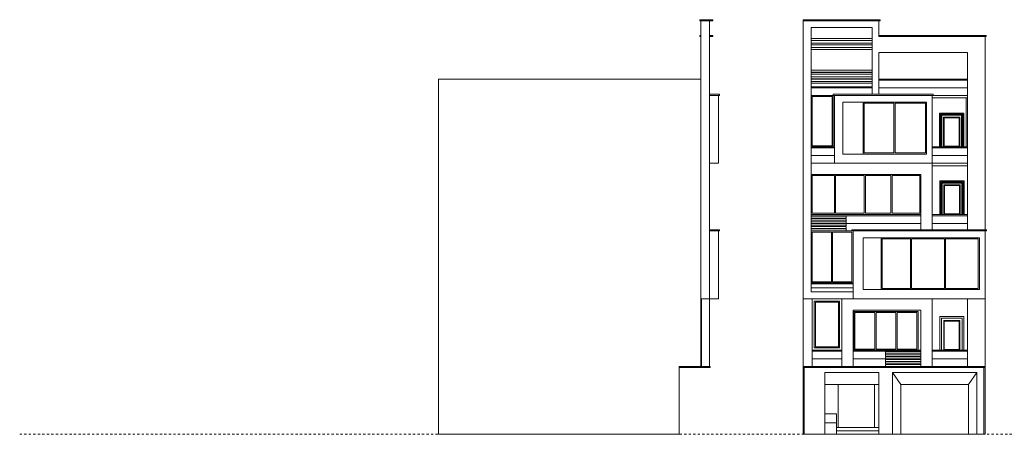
# Model space of a CAD drawing. Header units: inches. Extents: x 18.9 to 97.4, y -0.5 to 18.5.
# Tile 1 of 2: x 18.9 to 62.4, y 0 to 18.3. Entities that reach past the tile are written whole.
import ezdxf

# ---------------------------------------------------------------- set-up
doc = ezdxf.new("R2010")
doc.units = ezdxf.units.IN
doc.header["$MEASUREMENT"] = 0
doc.linetypes.add('Centre', pattern=[0.03175, 0.00635, -0.004763, 0.015875, -0.004763])
for name, color, linetype, lineweight in [('A-DOOR', 31, 'Continuous', 9), ('A-FLOR-LEVL', 51, 'Continuous', 9), ('A-GENM', 13, 'Continuous', 9), ('A-GLAZ', 151, 'Continuous', 9), ('A-WALL', 113, 'Continuous', 9)]:
    doc.layers.add(name, color=color, linetype=linetype, lineweight=lineweight)

# ---------------------------------------------------------------- blocks, each defined once
blk = doc.blocks.new('Walls 1 - Walls 1-122903-South')
at = {"layer": 'A-WALL'}
for p, q in [((-11.419, 0), (-11.419, 2.95)), ((-10.517, 0), (-10.517, 2.737)), ((-10.517, 2.737), (-8.117, 2.737)), ((-8.117, 2.737), (-8.117, 0)), ((-7.517, 0), (-7.517, 2.737)), ((-7.517, 2.737), (-3.785, 2.737)), ((-7.517, 2.737), (-7.151, 2.2)), ((-4.151, 2.2), (-3.785, 2.737)), ((-3.785, 2.737), (-3.785, 0)), ((-3.469, 0), (-3.469, 2.95)), ((-9.917, 2.2), (-10.517, 2.2)), ((-9.917, 0.3), (-9.917, 2.2)), ((-9.917, 2.2), (-8.317, 2.2)), ((-8.317, 2.2), (-8.317, 0.3)), ((-8.117, 2.2), (-8.317, 2.2)), ((-7.151, 2.2), (-4.151, 2.2)), ((-7.151, 0), (-7.151, 2.2)), ((-4.151, 2.2), (-4.151, 0)), ((-10.517, 0), (-11.419, 0)), ((-7.517, 0), (-8.117, 0)), ((-7.151, 0), (-7.517, 0)), ((-4.151, 0), (-7.151, 0)), ((-3.785, 0), (-4.151, 0)), ((-3.469, 0), (-3.785, 0))]:
    blk.add_line(p, q, dxfattribs=at)
blk = doc.blocks.new('Walls 2 - Walls 2-124095-South')
at = {"layer": 'A-WALL'}
for p, q in [((-10.517, 0.9), (-9.997, 0.9)), ((-9.997, 0.9), (-9.997, 0.515)), ((-9.997, 0.515), (-10.517, 0.515)), ((-10.517, 0), (-10.517, 0.515)), ((-9.997, 0), (-9.997, 0.515)), ((-9.997, 0), (-10.517, 0)), ((-9.997, 0.3), (-8.117, 0.3)), ((-9.997, 0.15), (-8.117, 0.15)), ((-9.997, 0), (-9.997, 0.15)), ((-8.117, 0), (-9.997, 0)), ((-8.117, 0), (-8.117, 0.15))]:
    blk.add_line(p, q, dxfattribs=at)
blk = doc.blocks.new('Walls 3 - Walls 3-124753-South')
at = {"layer": 'A-WALL'}
for p, q in [((-10.978, 3.824), (-10.978, 5.9)), ((-10.978, 5.9), (-9.86, 5.9)), ((-9.86, 5.9), (-9.86, 3.824)), ((-9.227, 3.724), (-9.227, 5.44)), ((-9.227, 5.44), (-6.382, 5.44)), ((-6.382, 5.44), (-6.382, 3.724)), ((-5.425, 3.724), (-5.425, 5.21)), ((-5.425, 5.21), (-4.358, 5.21)), ((-4.358, 5.21), (-4.358, 3.724)), ((-9.86, 3.824), (-10.978, 3.824))]:
    blk.add_line(p, q, dxfattribs=at)
blk = doc.blocks.new('Aluminum_Exterior_Window_-_3_wide_x_2_high_3891_0001 - 112_W_ x 68_H_-130636-South')
at = {"layer": 'A-GLAZ'}
for p, q in [((-9.227, 3.724), (-9.227, 5.44)), ((-9.227, 5.44), (-6.382, 5.44)), ((-9.176, 3.764), (-9.176, 5.389)), ((-9.176, 5.389), (-8.296, 5.389)), ((-8.296, 5.389), (-8.296, 4.881)), ((-8.245, 4.83), (-8.245, 5.389)), ((-8.245, 5.389), (-7.364, 5.389)), ((-7.364, 5.389), (-7.364, 4.83)), ((-7.313, 4.83), (-7.313, 5.389)), ((-7.313, 5.389), (-6.433, 5.389)), ((-6.433, 5.389), (-6.433, 3.764)), ((-6.382, 5.44), (-6.382, 3.724)), ((-8.296, 4.881), (-8.296, 3.764)), ((-8.245, 3.764), (-8.245, 4.83)), ((-7.364, 4.83), (-7.364, 3.764)), ((-7.313, 3.764), (-7.313, 4.83)), ((-8.296, 3.764), (-9.176, 3.764)), ((-7.364, 3.764), (-8.245, 3.764)), ((-6.433, 3.764), (-7.313, 3.764))]:
    blk.add_line(p, q, dxfattribs=at)
blk = doc.blocks.new('Generic Models 2 - Generic Models 2-129514-South')
at = {"layer": 'A-GENM'}
for p, q in [((-9.76, 3.336), (-11.078, 3.336)), ((-11.078, 3.336), (-9.76, 3.336)), ((-6.263, 3.336), (-9.26, 3.336)), ((-9.26, 3.336), (-6.263, 3.336)), ((-4.2, 3.336), (-5.763, 3.336)), ((-5.763, 3.336), (-4.2, 3.336))]:
    blk.add_line(p, q, dxfattribs=at)
blk = doc.blocks.new('Generic Models 3 - Generic Models 3-131617-South')
at = {"layer": 'A-GENM'}
for p, q in [((-9.86, 5.9), (-10.978, 5.9)), ((-10.978, 5.9), (-10.978, 3.824)), ((-10.928, 3.874), (-10.928, 5.85)), ((-10.928, 5.85), (-9.91, 5.85)), ((-9.91, 5.85), (-9.91, 3.874)), ((-9.86, 3.824), (-9.86, 5.9)), ((-10.978, 3.824), (-9.86, 3.824)), ((-9.91, 3.874), (-10.928, 3.874))]:
    blk.add_line(p, q, dxfattribs=at)
blk = doc.blocks.new('Generic Models 4 - Generic Models 4-131763-South')
at = {"layer": 'A-GENM'}
for p, q in [((-7.822, 3.565), (-7.822, 3.656)), ((-7.822, 3.656), (-6.263, 3.656)), ((-6.263, 3.565), (-7.822, 3.565)), ((-7.822, 3.452), (-7.822, 3.543)), ((-7.822, 3.543), (-6.263, 3.543)), ((-6.263, 3.452), (-7.822, 3.452)), ((-7.822, 3.339), (-7.822, 3.43)), ((-7.822, 3.43), (-6.263, 3.43)), ((-6.263, 3.339), (-7.822, 3.339)), ((-7.822, 3.226), (-7.822, 3.316)), ((-7.822, 3.316), (-6.263, 3.316)), ((-6.263, 3.226), (-7.822, 3.226)), ((-7.822, 3.113), (-7.822, 3.203)), ((-7.822, 3.203), (-6.263, 3.203)), ((-6.263, 3.113), (-7.822, 3.113)), ((-7.822, 3), (-7.822, 3.09)), ((-7.822, 3.09), (-6.263, 3.09))]:
    blk.add_line(p, q, dxfattribs=at)
blk = doc.blocks.new('Generic Models 7 - Generic Models 7-133026-South')
at = {"layer": 'A-GENM'}
for p, q in [((-11.469, 18.35), (-8.069, 18.35)), ((-11.469, 18.3), (-11.469, 18.35)), ((-8.069, 18.3), (-11.469, 18.3)), ((-11.469, 18.3), (-11.469, 6)), ((-8.119, 17.65), (-8.119, 18.3)), ((-8.069, 18.35), (-8.069, 18.3)), ((-11.119, 6.3), (-11.119, 18)), ((-11.119, 18), (-8.419, 18)), ((-8.419, 18), (-8.419, 15.05)), ((-8.419, 17.515), (-11.119, 17.515)), ((-11.119, 17.435), (-8.419, 17.435)), ((-8.12, 17.65), (-3.369, 17.65)), ((-8.12, 17.6), (-8.12, 17.65)), ((-3.369, 17.6), (-8.12, 17.6)), ((-3.419, 9.05), (-3.419, 17.6)), ((-3.369, 17.6), (-3.369, 17.65)), ((-8.419, 17.315), (-11.119, 17.315)), ((-11.119, 17.235), (-8.419, 17.235)), ((-8.419, 17.115), (-11.119, 17.115)), ((-11.119, 17.035), (-8.419, 17.035)), ((-8.119, 15.05), (-8.119, 16.9)), ((-8.119, 16.9), (-4.2, 16.9)), ((-4.2, 16.9), (-4.2, 9.05)), ((-8.419, 16.115), (-11.119, 16.115)), ((-11.119, 16.035), (-8.419, 16.035)), ((-8.419, 16.015), (-11.119, 16.015)), ((-11.119, 15.935), (-8.419, 15.935)), ((-8.419, 15.815), (-11.119, 15.815)), ((-11.119, 15.735), (-8.419, 15.735)), ((-8.419, 15.615), (-11.119, 15.615)), ((-11.119, 15.535), (-8.419, 15.535)), ((-11.119, 15.386), (-8.419, 15.386)), ((-8.419, 15.336), (-11.119, 15.336)), ((-9.26, 6.3), (-11.119, 6.3)), ((-11.469, 6), (-9.26, 6))]:
    blk.add_line(p, q, dxfattribs=at)
blk = doc.blocks.new('Generic Models 6 - Generic Models 2-133510-South')
at = {"layer": 'A-GENM'}
for p, q in [((-11.119, 6.704), (-9.26, 6.704)), ((-9.26, 6.66), (-11.119, 6.66)), ((-11.119, 6.48), (-9.26, 6.48)), ((-9.26, 6.48), (-11.119, 6.48))]:
    blk.add_line(p, q, dxfattribs=at)
blk = doc.blocks.new('Generic Models 8 - Generic Models 2-133647-South')
at = {"layer": 'A-GENM'}
for p, q in [((-6.263, 9.336), (-11.119, 9.336)), ((-11.119, 9.336), (-6.263, 9.336)), ((-4.2, 9.336), (-5.763, 9.336)), ((-5.763, 9.336), (-4.2, 9.336)), ((-9.56, 9), (-9.31, 9))]:
    blk.add_line(p, q, dxfattribs=at)
blk = doc.blocks.new('Generic Models 9 - Generic Models 4-134546-South')
at = {"layer": 'A-GENM'}
for p, q in [((-11.119, 9.656), (-9.56, 9.656)), ((-9.56, 9.656), (-9.56, 9.565)), ((-9.56, 9.565), (-11.119, 9.565)), ((-11.119, 9.543), (-9.56, 9.543)), ((-9.56, 9.452), (-11.119, 9.452)), ((-11.119, 9.43), (-9.56, 9.43)), ((-9.56, 9.339), (-11.119, 9.339)), ((-11.119, 9.316), (-9.56, 9.316)), ((-9.56, 9.226), (-11.119, 9.226)), ((-11.119, 9.203), (-9.56, 9.203)), ((-9.56, 9.543), (-9.56, 9.452)), ((-9.56, 9.43), (-9.56, 9.339)), ((-9.56, 9.316), (-9.56, 9.226)), ((-9.56, 9.203), (-9.56, 9.113)), ((-9.56, 9.113), (-11.119, 9.113)), ((-11.119, 9.09), (-9.56, 9.09)), ((-9.56, 9), (-11.119, 9)), ((-9.56, 9.09), (-9.56, 9))]:
    blk.add_line(p, q, dxfattribs=at)
blk = doc.blocks.new('Generic Models 10 - Generic Models 3-135626-South')
at = {"layer": 'A-GENM'}
for p, q in [((-11.069, 6.754), (-11.069, 8.95)), ((-11.069, 8.95), (-10.214, 8.95)), ((-10.214, 8.95), (-10.214, 6.754)), ((-10.164, 6.754), (-10.164, 8.95)), ((-10.164, 8.95), (-9.31, 8.95)), ((-9.31, 9), (-9.56, 9)), ((-9.31, 8.95), (-9.31, 6.754)), ((-10.214, 6.754), (-11.069, 6.754)), ((-9.31, 6.754), (-10.164, 6.754))]:
    blk.add_line(p, q, dxfattribs=at)
blk = doc.blocks.new('Generic Models 11 - Generic Models 3-136045-South')
at = {"layer": 'A-GENM'}
for p, q in [((-8.019, 8.7), (-8.019, 6.404)), ((-7.969, 6.454), (-7.969, 8.65)), ((-7.969, 8.65), (-6.721, 8.65)), ((-6.721, 8.65), (-6.721, 6.454)), ((-6.671, 6.454), (-6.671, 8.65)), ((-6.671, 8.65), (-5.221, 8.65)), ((-5.221, 8.65), (-5.221, 6.454)), ((-5.171, 6.454), (-5.171, 8.65)), ((-5.171, 8.65), (-3.719, 8.65)), ((-3.719, 8.65), (-3.719, 6.454)), ((-6.721, 6.454), (-7.969, 6.454)), ((-5.221, 6.454), (-6.671, 6.454)), ((-3.719, 6.454), (-5.171, 6.454))]:
    blk.add_line(p, q, dxfattribs=at)
blk = doc.blocks.new('Generic Models 12 - Generic Models 12-137065-South')
at = {"layer": 'A-GENM'}
for p, q in [((-10.085, 12), (-11.119, 12)), ((-11.119, 12), (-11.119, 11.5)), ((-5.763, 9.05), (-5.763, 12)), ((-11.119, 11.5), (-6.263, 11.5)), ((-6.263, 11.5), (-6.263, 9.05))]:
    blk.add_line(p, q, dxfattribs=at)
blk = doc.blocks.new('Generic Models 13 - Generic Models 3-137640-South')
at = {"layer": 'A-GENM'}
for p, q in [((-11.069, 9.785), (-11.069, 11.45)), ((-11.069, 11.45), (-10.085, 11.45)), ((-10.085, 11.45), (-10.085, 9.785)), ((-10.035, 9.785), (-10.035, 11.45)), ((-10.035, 11.45), (-8.765, 11.45)), ((-8.765, 11.45), (-8.765, 9.785)), ((-8.715, 9.785), (-8.715, 11.45)), ((-8.715, 11.45), (-7.583, 11.45)), ((-7.583, 11.45), (-7.583, 9.785)), ((-7.533, 9.785), (-7.533, 11.45)), ((-7.533, 11.45), (-6.313, 11.45)), ((-6.313, 11.45), (-6.313, 9.785)), ((-11.119, 9.735), (-6.263, 9.735)), ((-10.085, 9.785), (-11.069, 9.785)), ((-8.765, 9.785), (-10.035, 9.785)), ((-7.583, 9.785), (-8.715, 9.785)), ((-6.313, 9.785), (-7.533, 9.785))]:
    blk.add_line(p, q, dxfattribs=at)
blk = doc.blocks.new('Walls 4 - Walls 4-138107-South')
at = {"layer": 'A-WALL'}
for p, q in [((-5.417, 9.724), (-5.417, 11.216)), ((-5.417, 11.216), (-4.35, 11.216)), ((-4.35, 11.216), (-4.35, 9.724))]:
    blk.add_line(p, q, dxfattribs=at)
blk = doc.blocks.new('Generic Models 14 - Generic Models 5-138289-South')
at = {"layer": 'A-GENM'}
for p, q in [((-10.085, 15), (-10.085, 12)), ((-5.763, 12), (-5.763, 15)), ((-9.713, 14.7), (-6.013, 14.7)), ((-9.713, 12.404), (-9.713, 14.7)), ((-8.819, 12.404), (-8.819, 14.7)), ((-6.013, 14.7), (-6.013, 12.404)), ((-6.013, 12.404), (-9.713, 12.404)), ((-10.085, 12), (-5.763, 12))]:
    blk.add_line(p, q, dxfattribs=at)
blk = doc.blocks.new('Generic Models 15 - Generic Models 2-139503-South')
at = {"layer": 'A-GENM'}
for p, q in [((-10.085, 12.336), (-11.119, 12.336)), ((-11.119, 12.336), (-10.085, 12.336)), ((-4.2, 12.336), (-5.763, 12.336)), ((-5.763, 12.336), (-4.2, 12.336))]:
    blk.add_line(p, q, dxfattribs=at)
blk = doc.blocks.new('Generic Models 16 - Generic Models 16-140209-South')
at = {"layer": 'A-GENM'}
for p, q in [((-4.2, 12), (-5.763, 12)), ((-5.763, 12), (-5.763, 11.887)), ((-5.763, 11.887), (-4.2, 11.887)), ((-4.2, 11.887), (-4.2, 12))]:
    blk.add_line(p, q, dxfattribs=at)
blk = doc.blocks.new('Generic Models 17 - Generic Models 2-140566-South')
at = {"layer": 'A-GENM'}
for p, q in [((-4.2, 15.336), (-8.119, 15.336)), ((-8.119, 15.336), (-4.2, 15.336)), ((-11.119, 15), (-10.135, 15))]:
    blk.add_line(p, q, dxfattribs=at)
blk = doc.blocks.new('Walls 5 - Walls 5-141798-South')
at = {"layer": 'A-WALL'}
for p, q in [((-4.25, 12.724), (-4.25, 14.887)), ((-5.433, 12.724), (-5.433, 14.216)), ((-5.433, 14.216), (-4.366, 14.216)), ((-4.366, 14.216), (-4.366, 12.724))]:
    blk.add_line(p, q, dxfattribs=at)
blk = doc.blocks.new('Generic Models 18 - Generic Models 18-141985-South')
at = {"layer": 'A-GENM'}
for p, q in [((-3.469, 0), (-3.469, 2.95)), ((-3.419, 2.95), (-3.419, 0)), ((-3.469, 0), (-3.419, 0))]:
    blk.add_line(p, q, dxfattribs=at)
blk = doc.blocks.new('Generic Models 19 - Generic Models 19-143530-South')
at = {"layer": 'A-GENM'}
for p, q in [((-11.469, 3), (-3.419, 3)), ((-11.469, 2.95), (-11.469, 3)), ((-3.419, 2.95), (-11.469, 2.95)), ((-3.419, 3), (-3.419, 2.95))]:
    blk.add_line(p, q, dxfattribs=at)
blk = doc.blocks.new('Generic Models 20 - Generic Models 3-143684-South')
at = {"layer": 'A-GENM'}
for p, q in [((-8.769, 14.65), (-7.451, 14.65)), ((-8.769, 12.454), (-8.769, 14.65)), ((-7.451, 14.65), (-7.451, 12.454)), ((-7.401, 12.454), (-7.401, 14.65)), ((-7.401, 14.65), (-6.063, 14.65)), ((-6.063, 14.65), (-6.063, 12.454)), ((-7.451, 12.454), (-8.769, 12.454)), ((-6.063, 12.454), (-7.401, 12.454))]:
    blk.add_line(p, q, dxfattribs=at)
blk = doc.blocks.new('Generic Models 21 - Generic Models 3-144254-South')
at = {"layer": 'A-GENM'}
for p, q in [((-11.069, 14.95), (-10.185, 14.95)), ((-11.069, 12.774), (-11.069, 14.95)), ((-10.185, 14.95), (-10.185, 12.774)), ((-10.135, 12.724), (-10.135, 15)), ((-10.185, 12.774), (-11.069, 12.774))]:
    blk.add_line(p, q, dxfattribs=at)
blk = doc.blocks.new('Generic Models 22 - Generic Models 16-144439-South')
at = {"layer": 'A-GENM'}
for p, q in [((-5.763, 14.887), (-4.2, 14.887)), ((-4.2, 15), (-5.713, 15)), ((-4.2, 14.887), (-4.2, 15))]:
    blk.add_line(p, q, dxfattribs=at)
blk = doc.blocks.new('1_Lite_Exterior_door_11236 - 3070-150106-South')
at = {"layer": 'A-DOOR'}
for p, q in [((-5.392, 14.176), (-4.406, 14.176)), ((-5.392, 12.724), (-5.392, 14.176)), ((-5.352, 14.135), (-4.447, 14.135)), ((-5.352, 12.724), (-5.352, 14.135)), ((-5.337, 14.12), (-4.462, 14.12)), ((-5.337, 12.724), (-5.337, 14.12)), ((-5.255, 14.038), (-4.544, 14.038)), ((-5.255, 12.73), (-5.255, 14.038)), ((-5.255, 12.73), (-5.255, 14.038)), ((-5.255, 14.038), (-4.544, 14.038)), ((-4.55, 14.032), (-5.248, 14.032)), ((-5.248, 14.032), (-5.246, 14.03)), ((-5.248, 14.032), (-5.248, 12.737)), ((-5.246, 14.03), (-4.552, 14.03)), ((-5.246, 12.739), (-5.246, 14.03)), ((-4.56, 14.022), (-5.238, 14.022)), ((-5.238, 14.022), (-5.238, 12.747)), ((-5.235, 14.019), (-4.563, 14.019)), ((-5.235, 12.75), (-5.235, 14.019)), ((-5.232, 14.016), (-4.566, 14.016)), ((-5.232, 12.753), (-5.232, 14.016)), ((-4.568, 14.014), (-5.23, 14.014)), ((-5.23, 14.014), (-5.23, 12.755)), ((-4.568, 12.755), (-4.568, 14.014)), ((-4.566, 14.016), (-4.566, 12.753)), ((-4.563, 14.019), (-4.563, 12.75)), ((-4.56, 12.747), (-4.56, 14.022)), ((-4.55, 14.032), (-4.552, 14.03)), ((-4.552, 14.03), (-4.552, 12.739)), ((-4.55, 12.737), (-4.55, 14.032)), ((-4.544, 14.038), (-4.544, 12.73)), ((-4.544, 14.038), (-4.544, 12.73)), ((-4.462, 14.12), (-4.462, 12.724)), ((-4.447, 14.135), (-4.447, 12.724)), ((-4.406, 14.176), (-4.406, 12.724)), ((-4.544, 12.73), (-5.255, 12.73)), ((-4.544, 12.73), (-5.255, 12.73)), ((-5.248, 12.737), (-5.246, 12.739)), ((-4.55, 12.737), (-5.248, 12.737)), ((-4.552, 12.739), (-5.246, 12.739)), ((-4.56, 12.747), (-5.238, 12.747)), ((-4.563, 12.75), (-5.235, 12.75)), ((-4.566, 12.753), (-5.232, 12.753)), ((-4.568, 12.755), (-5.23, 12.755)), ((-4.552, 12.739), (-4.55, 12.737))]:
    blk.add_line(p, q, dxfattribs=at)
for points in [[(-5.237, 14.021), (-5.237, 14.02), (-5.236, 14.02), (-5.236, 14.02), (-5.235, 14.019), (-5.235, 14.019), (-5.235, 14.019)], [(-5.235, 14.019), (-5.234, 14.018), (-5.233, 14.017), (-5.232, 14.016), (-5.232, 14.016), (-5.232, 14.016)], [(-4.563, 14.019), (-4.564, 14.018), (-4.565, 14.017), (-4.566, 14.016), (-4.566, 14.016), (-4.566, 14.016)], [(-4.561, 14.021), (-4.562, 14.02), (-4.562, 14.02), (-4.562, 14.02), (-4.563, 14.019), (-4.563, 14.019), (-4.563, 14.019)], [(-5.237, 12.748), (-5.237, 12.748), (-5.236, 12.749), (-5.236, 12.749), (-5.235, 12.75), (-5.235, 12.75), (-5.235, 12.75)], [(-5.235, 12.75), (-5.234, 12.751), (-5.233, 12.752), (-5.232, 12.753), (-5.232, 12.753), (-5.232, 12.753)], [(-4.566, 12.753), (-4.566, 12.753), (-4.566, 12.753), (-4.565, 12.752), (-4.564, 12.751), (-4.563, 12.75)], [(-4.563, 12.75), (-4.563, 12.75), (-4.563, 12.75), (-4.562, 12.749), (-4.562, 12.749), (-4.562, 12.748), (-4.561, 12.748)]]:
    blk.add_open_spline(points, degree=3, dxfattribs=at)
blk = doc.blocks.new('1_Lite_Exterior_door_11236 - 3070-150105-South')
at = {"layer": 'A-DOOR'}
for p, q in [((-5.352, 3.724), (-5.352, 5.137)), ((-5.352, 5.137), (-4.431, 5.137)), ((-4.434, 5.134), (-5.349, 5.134)), ((-5.349, 5.134), (-5.349, 3.724)), ((-5.247, 3.724), (-5.247, 5.032)), ((-5.247, 5.032), (-4.536, 5.032)), ((-5.247, 3.724), (-5.247, 5.032)), ((-5.247, 5.032), (-4.536, 5.032)), ((-4.553, 5.015), (-5.23, 5.015)), ((-5.23, 5.015), (-5.23, 3.741)), ((-4.554, 5.014), (-5.229, 5.014)), ((-5.229, 5.014), (-5.229, 3.742)), ((-5.226, 5.011), (-5.226, 3.745)), ((-4.557, 5.011), (-5.226, 5.011)), ((-5.225, 3.746), (-5.225, 5.01)), ((-5.225, 5.01), (-4.558, 5.01)), ((-5.225, 3.746), (-5.225, 5.01)), ((-5.225, 5.01), (-4.558, 5.01)), ((-4.559, 5.009), (-5.224, 5.009)), ((-5.224, 5.009), (-5.224, 3.747)), ((-5.223, 5.008), (-5.223, 3.748)), ((-4.56, 5.008), (-5.223, 5.008)), ((-4.56, 3.748), (-4.56, 5.008)), ((-4.559, 3.747), (-4.559, 5.009)), ((-4.558, 5.01), (-4.558, 3.746)), ((-4.558, 5.01), (-4.558, 3.746)), ((-4.557, 3.745), (-4.557, 5.011)), ((-4.554, 3.742), (-4.554, 5.014)), ((-4.553, 3.741), (-4.553, 5.015)), ((-4.536, 5.032), (-4.536, 3.724)), ((-4.536, 5.032), (-4.536, 3.724)), ((-4.434, 3.724), (-4.434, 5.134)), ((-4.431, 5.137), (-4.431, 3.724)), ((-4.553, 3.741), (-5.23, 3.741)), ((-5.229, 3.742), (-4.554, 3.742)), ((-5.226, 3.745), (-4.557, 3.745)), ((-4.558, 3.746), (-5.225, 3.746)), ((-5.225, 3.746), (-4.558, 3.746)), ((-5.224, 3.747), (-4.559, 3.747)), ((-5.223, 3.748), (-4.56, 3.748))]:
    blk.add_line(p, q, dxfattribs=at)
for points in [[(-5.226, 5.011), (-5.226, 5.011), (-5.226, 5.011), (-5.227, 5.012), (-5.228, 5.013), (-5.229, 5.014), (-5.229, 5.014)], [(-5.223, 5.008), (-5.223, 5.008), (-5.223, 5.008), (-5.223, 5.008), (-5.223, 5.008), (-5.223, 5.008), (-5.224, 5.008), (-5.224, 5.009), (-5.224, 5.009)], [(-4.56, 5.008), (-4.56, 5.008), (-4.56, 5.008), (-4.56, 5.008), (-4.56, 5.008), (-4.56, 5.008), (-4.559, 5.008), (-4.559, 5.009), (-4.559, 5.009)], [(-4.557, 5.011), (-4.557, 5.011), (-4.557, 5.011), (-4.556, 5.012), (-4.555, 5.013), (-4.554, 5.014), (-4.554, 5.014)], [(-5.229, 3.742), (-5.229, 3.742), (-5.228, 3.743), (-5.227, 3.744), (-5.226, 3.745), (-5.226, 3.745), (-5.226, 3.745)], [(-5.224, 3.747), (-5.224, 3.747), (-5.224, 3.747), (-5.223, 3.748), (-5.223, 3.748), (-5.223, 3.748), (-5.223, 3.748), (-5.223, 3.748), (-5.223, 3.748)], [(-4.56, 3.748), (-4.56, 3.748), (-4.56, 3.748), (-4.56, 3.748), (-4.56, 3.748), (-4.56, 3.748), (-4.559, 3.747), (-4.559, 3.747), (-4.559, 3.747)], [(-4.557, 3.745), (-4.557, 3.745), (-4.557, 3.745), (-4.556, 3.744), (-4.555, 3.743), (-4.554, 3.742), (-4.554, 3.742)]]:
    blk.add_open_spline(points, degree=3, dxfattribs=at)
for points, knots in [([(-5.225, 5.01), (-5.225, 5.01), (-5.225, 5.01), (-5.225, 5.01), (-5.226, 5.011)], [0.0146792, 0.0146792, 0.0146792, 0.0146792, 0.5, 1, 1, 1, 1]), ([(-4.558, 5.01), (-4.558, 5.01), (-4.558, 5.01), (-4.558, 5.01), (-4.557, 5.011)], [0.0146792, 0.0146792, 0.0146792, 0.0146792, 0.5, 1, 1, 1, 1]), ([(-5.226, 3.745), (-5.225, 3.746), (-5.225, 3.746), (-5.225, 3.746), (-5.225, 3.746)], [-1, -1, -1, -1, -0.5, -0.0146792, -0.0146792, -0.0146792, -0.0146792]), ([(-4.558, 3.746), (-4.558, 3.746), (-4.558, 3.746), (-4.558, 3.746), (-4.557, 3.745)], [0.0146792, 0.0146792, 0.0146792, 0.0146792, 0.5, 1, 1, 1, 1])]:
    blk.add_open_spline(points, degree=3, knots=knots, dxfattribs=at)
blk = doc.blocks.new('Generic Models 24 - Generic Models 18-147767-South')
at = {"layer": 'A-GENM'}
for p, q in [((-11.469, 3), (-11.469, 6)), ((-11.469, 0), (-11.469, 2.95)), ((-11.419, 2.95), (-11.419, 0)), ((-11.469, 0), (-11.419, 0))]:
    blk.add_line(p, q, dxfattribs=at)
blk = doc.blocks.new('Generic Models 25 - Generic Models 25-148245-South')
at = {"layer": 'A-GENM'}
blk.add_line((-11.119, 15.724), (-8.419, 15.724), dxfattribs=at)
blk = doc.blocks.new('Generic Models 1 - Generic Models 1-126599-West')
at = {"layer": 'A-GENM'}
for p, q in [((3.849, 3), (3.849, 6)), ((4.196, 6), (4.196, 3))]:
    blk.add_line(p, q, dxfattribs=at)
blk = doc.blocks.new('Generic Models 5 - Generic Models 5-132449-West')
at = {"layer": 'A-GENM'}
for p in [(4.594, 9), (4.196, 6)]:
    blk.add_line(p, (4.594, 6), dxfattribs=at)
blk = doc.blocks.new('Generic Models 7 - Generic Models 7-133026-West')
at = {"layer": 'A-GENM'}
for p, q in [((3.764, 18.35), (4.348, 18.35)), ((3.764, 18.3), (3.764, 18.35)), ((4.348, 18.3), (3.764, 18.3)), ((3.814, 6), (3.814, 18.3)), ((3.814, 18.3), (4.196, 18.3)), ((4.196, 18.3), (4.196, 6)), ((4.348, 18.3), (4.348, 18.35)), ((3.764, 17.65), (3.814, 17.65)), ((3.764, 17.65), (3.764, 17.6)), ((3.814, 17.6), (3.764, 17.6)), ((4.196, 17.65), (4.348, 17.65)), ((4.348, 17.6), (4.196, 17.6)), ((4.348, 17.6), (4.348, 17.65)), ((3.814, 6), (4.196, 6))]:
    blk.add_line(p, q, dxfattribs=at)
blk = doc.blocks.new('Generic Models 14 - Generic Models 5-138289-West')
at = {"layer": 'A-GENM'}
for p in [(4.594, 15), (4.196, 12)]:
    blk.add_line(p, (4.594, 12), dxfattribs=at)
blk = doc.blocks.new('Generic Models 19 - Generic Models 19-143530-West')
at = {"layer": 'A-GENM'}
for p, q in [((2.849, 3), (4.22, 3)), ((2.849, 2.95), (2.849, 3)), ((4.22, 2.95), (2.849, 2.95)), ((4.22, 2.95), (4.22, 3))]:
    blk.add_line(p, q, dxfattribs=at)
blk = doc.blocks.new('Generic Models 23 - Generic Models 23-146733-West')
at = {"layer": 'A-GENM'}
for p, q in [((4.196, 15.05), (4.644, 15.05)), ((4.644, 15), (4.196, 15)), ((4.644, 15.05), (4.644, 15)), ((4.196, 9.05), (4.644, 9.05)), ((4.644, 9), (4.196, 9)), ((4.644, 9), (4.644, 9.05))]:
    blk.add_line(p, q, dxfattribs=at)
blk = doc.blocks.new('Generic Models 24 - Generic Models 18-147767-West')
at = {"layer": 'A-GENM'}
for p, q in [((-7.786, 15.724), (-7.786, 0)), ((3.814, 15.724), (-7.786, 15.724)), ((3.814, 3), (3.814, 15.724)), ((2.849, 0), (2.849, 3)), ((2.849, 3), (3.814, 3)), ((-7.786, 0), (2.849, 0))]:
    blk.add_line(p, q, dxfattribs=at)

msp = doc.modelspace()

# ---------------------------------------------------------------- linework, layer by layer
at = {"layer": 'A-FLOR-LEVL', "linetype": 'Centre'}
msp.add_line((18.884, -0.043), (97.355, -0.043), dxfattribs=at)
at = {"layer": 'A-GENM'}
for p, q in [((56.901, 15.681), (60.819, 15.681)), ((60.819, 15.63), (56.901, 15.63)), ((54.884, 15.007), (59.306, 15.007)), ((54.884, 15.007), (54.884, 14.957)), ((59.306, 14.957), (54.884, 14.957)), ((59.306, 14.957), (59.306, 15.007)), ((53.901, 12.681), (54.934, 12.681)), ((59.256, 12.681), (60.819, 12.681)), ((54.934, 12.63), (53.901, 12.63)), ((60.819, 12.63), (59.256, 12.63)), ((53.901, 9.681), (58.756, 9.681)), ((58.756, 9.63), (53.901, 9.63)), ((59.256, 9.681), (60.819, 9.681)), ((60.819, 9.63), (59.256, 9.63)), ((55.709, 9.007), (61.665, 9.007)), ((55.709, 8.957), (55.709, 9.007)), ((61.665, 8.957), (55.709, 8.957)), ((55.759, 8.957), (55.759, 5.957)), ((61.601, 2.957), (61.601, 8.957)), ((61.665, 8.957), (61.665, 9.007)), ((56.201, 8.657), (61.351, 8.657)), ((56.201, 6.361), (56.201, 8.657)), ((57.001, 6.361), (57.001, 8.657)), ((61.351, 8.657), (61.351, 6.361)), ((61.351, 6.361), (56.201, 6.361)), ((53.942, 5.957), (53.552, 5.957)), ((53.552, 5.957), (53.552, 2.957)), ((53.942, 2.957), (53.942, 5.957)), ((55.759, 5.957), (55.259, 5.957)), ((55.259, 5.957), (55.259, 2.957)), ((55.759, 5.957), (61.601, 5.957)), ((59.256, 2.957), (59.256, 5.957)), ((60.819, 5.957), (60.819, 2.957)), ((55.759, 2.957), (55.759, 5.457)), ((55.759, 5.457), (58.756, 5.457)), ((58.756, 5.457), (58.756, 2.957)), ((53.942, 3.681), (55.259, 3.681)), ((55.259, 3.63), (53.942, 3.63)), ((55.759, 3.681), (58.756, 3.681)), ((58.756, 3.63), (55.759, 3.63)), ((59.256, 3.681), (60.819, 3.681)), ((60.819, 3.63), (59.256, 3.63))]:
    msp.add_line(p, q, dxfattribs=at)

# ---------------------------------------------------------------- block references
at = {"layer": 'A-DOOR'}
for name, p in [('1_Lite_Exterior_door_11236 - 3070-150106-South', (65.019, -0.043)), ('1_Lite_Exterior_door_11236 - 3070-150106-South', (65.035, -3.043)), ('1_Lite_Exterior_door_11236 - 3070-150105-South', (65.019, -0.043))]:
    msp.add_blockref(name, p, dxfattribs=at)
at = {"layer": 'A-GENM'}
for name, p in [('Generic Models 7 - Generic Models 7-133026-West', (45.208, -0.043)), ('Generic Models 7 - Generic Models 7-133026-South', (65.019, -0.043)), ('Generic Models 24 - Generic Models 18-147767-West', (45.208, -0.043)), ('Generic Models 25 - Generic Models 25-148245-South', (65.019, -0.043)), ('Generic Models 17 - Generic Models 2-140566-South', (65.019, -0.043)), ('Generic Models 23 - Generic Models 23-146733-West', (45.208, -0.043)), ('Generic Models 14 - Generic Models 5-138289-West', (45.208, -0.043)), ('Generic Models 21 - Generic Models 3-144254-South', (65.019, -0.043)), ('Generic Models 14 - Generic Models 5-138289-South', (65.019, -0.043)), ('Generic Models 22 - Generic Models 16-144439-South', (65.019, -0.043)), ('Generic Models 20 - Generic Models 3-143684-South', (65.019, -0.043)), ('Generic Models 15 - Generic Models 2-139503-South', (65.019, -0.043)), ('Generic Models 12 - Generic Models 12-137065-South', (65.019, -0.043)), ('Generic Models 16 - Generic Models 16-140209-South', (65.019, -0.043)), ('Generic Models 13 - Generic Models 3-137640-South', (65.019, -0.043)), ('Generic Models 9 - Generic Models 4-134546-South', (65.019, -0.043)), ('Generic Models 8 - Generic Models 2-133647-South', (65.019, -0.043)), ('Generic Models 5 - Generic Models 5-132449-West', (45.208, -0.043)), ('Generic Models 10 - Generic Models 3-135626-South', (65.019, -0.043)), ('Generic Models 11 - Generic Models 3-136045-South', (65.019, -0.043)), ('Generic Models 6 - Generic Models 2-133510-South', (65.019, -0.043)), ('Generic Models 1 - Generic Models 1-126599-West', (45.208, -0.043)), ('Generic Models 24 - Generic Models 18-147767-South', (65.019, -0.043)), ('Generic Models 3 - Generic Models 3-131617-South', (65.019, -0.043)), ('Generic Models 4 - Generic Models 4-131763-South', (65.019, -0.043)), ('Generic Models 2 - Generic Models 2-129514-South', (65.019, -0.043)), ('Generic Models 19 - Generic Models 19-143530-West', (45.208, -0.043)), ('Generic Models 19 - Generic Models 19-143530-South', (65.019, -0.043)), ('Generic Models 18 - Generic Models 18-141985-South', (65.019, -0.043))]:
    msp.add_blockref(name, p, dxfattribs=at)
at = {"layer": 'A-GLAZ'}
msp.add_blockref('Aluminum_Exterior_Window_-_3_wide_x_2_high_3891_0001 - 112_W_ x 68_H_-130636-South', (65.019, -0.043), dxfattribs=at)
at = {"layer": 'A-WALL'}
for name in ['Walls 5 - Walls 5-141798-South', 'Walls 4 - Walls 4-138107-South', 'Walls 3 - Walls 3-124753-South', 'Walls 1 - Walls 1-122903-South', 'Walls 2 - Walls 2-124095-South']:
    msp.add_blockref(name, (65.019, -0.043), dxfattribs=at)

doc.saveas('drawing.dxf')
